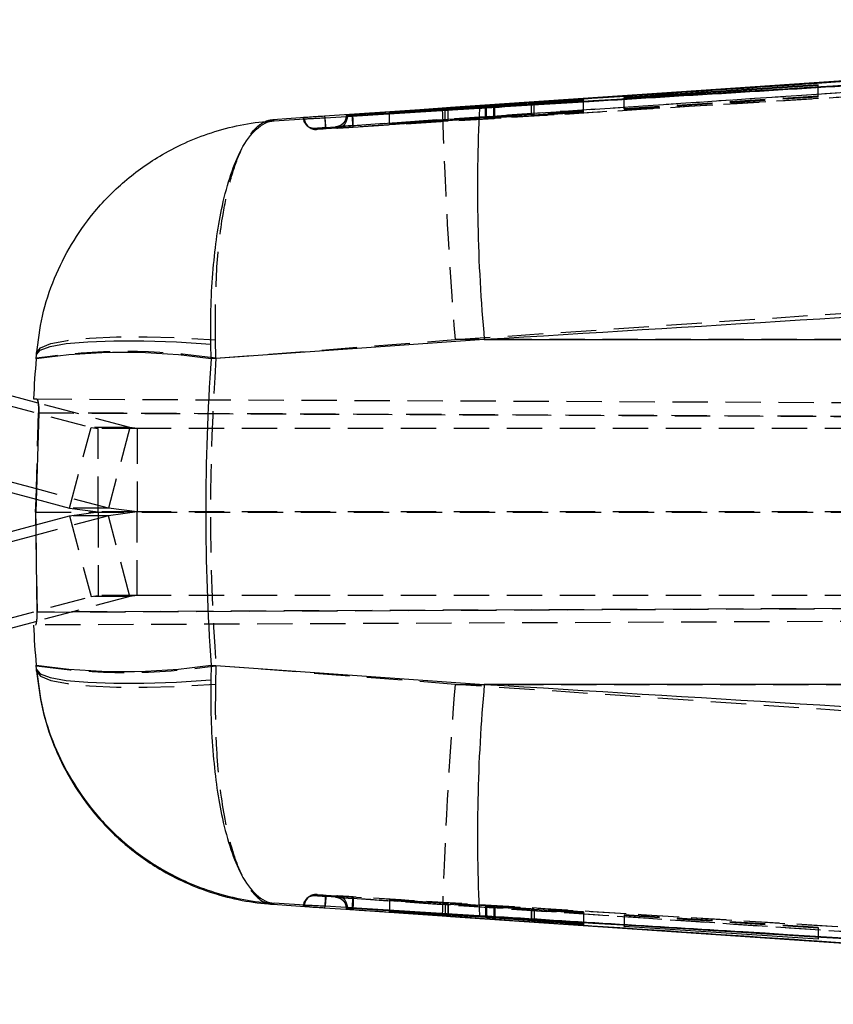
# Model space of a CAD drawing. Extents: x 30 to 387, y 19 to 288.
# Tile 7 of 12: x 238 to 267, y 136 to 171. Entities that reach past the tile are written whole.
import ezdxf

# ---------------------------------------------------------------- set-up
doc = ezdxf.new("R2010")
doc.units = 0
doc.linetypes.add('HIDDEN', pattern=[1.905, 1.27, -0.635])
doc.layers.get('0').update_dxf_attribs({"linetype": 'CONTINUOUS'})

msp = doc.modelspace()

# ---------------------------------------------------------------- linework, layer by layer
at = {"color": 7, "linetype": 'CONTINUOUS'}
for p, q in [((267.7934, 168.9125), (253.4971, 167.9393)), ((259.7289, 168.2925), (266.703, 168.741)), ((266.7033, 168.7583), (259.7292, 168.3052)), ((266.703, 168.741), (266.7033, 168.7583)), ((258.2755, 168.2299), (255.0475, 168.0029)), ((255.0832, 167.9926), (258.2742, 168.1813)), ((256.3948, 168.0836), (256.3948, 168.0702)), ((258.2745, 168.1942), (256.495, 168.0887)), ((256.495, 168.0761), (256.495, 168.0887)), ((256.4962, 168.0914), (258.2751, 168.2159)), ((258.2742, 168.1813), (258.2745, 168.1942)), ((258.2751, 168.2159), (258.2755, 168.2299)), ((259.7292, 168.3052), (259.7289, 168.2925)), ((259.7292, 168.2925), (259.7292, 168.3052)), ((251.3002, 167.7392), (254.7813, 167.9732)), ((251.3005, 167.7476), (251.3002, 167.7392)), ((253.3029, 167.8829), (251.3005, 167.7476)), ((251.3005, 167.7392), (251.3005, 167.7476)), ((251.3011, 167.7619), (253.3037, 167.8851)), ((251.3015, 167.7706), (251.3011, 167.7619)), ((254.7459, 167.9833), (251.3015, 167.7706)), ((251.3015, 167.7619), (251.3015, 167.7706)), ((253.4971, 167.9393), (253.1931, 167.9186)), ((253.403, 167.8806), (253.403, 167.8902)), ((253.4067, 167.8808), (253.4067, 167.8905)), ((248.4248, 167.5949), (247.102, 167.505)), ((247.1559, 167.4687), (248.4234, 167.5468)), ((248.9681, 167.6301), (248.9722, 167.5687)), ((249.7423, 167.652), (249.7374, 167.6233)), ((249.7877, 167.6358), (249.7423, 167.6784)), ((249.7423, 167.6784), (249.7423, 167.652)), ((249.7423, 167.652), (249.7423, 167.652)), ((249.9278, 167.6917), (249.9472, 167.693)), ((249.9834, 167.6457), (249.9832, 167.6456)), ((249.9834, 167.6473), (249.9834, 167.6457)), ((254.7068, 159.6017), (244.8897, 158.9083)), ((254.7068, 159.6017), (312.8275, 159.6017)), ((244.8897, 158.9083), (244.8793, 159.445)), ((238.5989, 158.9083), (238.6119, 159.0737)), ((238.6772, 157.3244), (235.9729, 158.0475)), ((238.5019, 157.4707), (238.6132, 157.4703)), ((227.3163, 156.8828), (238.5983, 153.8663)), ((238.6934, 156.9699), (238.5843, 153.4092)), ((238.6097, 154.2375), (235.198, 155.1497)), ((238.5814, 153.4092), (238.5955, 153.867)), ((238.5814, 153.4092), (238.5879, 152.9494)), ((238.5843, 153.4092), (238.5814, 153.4092)), ((238.6345, 149.8135), (238.5843, 153.4092)), ((227.3163, 149.9357), (238.5907, 152.9502)), ((238.5959, 152.5773), (235.198, 151.6688)), ((238.6204, 149.4789), (235.9729, 148.771)), ((238.6119, 147.7448), (238.5989, 147.9102)), ((244.8897, 147.9102), (244.8793, 147.3735)), ((244.8897, 147.9102), (254.7068, 147.2168)), ((312.8275, 147.2168), (254.7068, 147.2168)), ((247.102, 139.3135), (248.4248, 139.2236)), ((248.4234, 139.2717), (247.1559, 139.3498)), ((248.9723, 139.2501), (248.9681, 139.1884)), ((249.7374, 139.1952), (249.7423, 139.1665)), ((249.7877, 139.1827), (249.7423, 139.1401)), ((249.7423, 139.1665), (249.7423, 139.1401)), ((249.7423, 139.1665), (249.7423, 139.1665)), ((249.9278, 139.1268), (249.9472, 139.1255)), ((249.9832, 139.1729), (249.9834, 139.1728)), ((249.9834, 139.1728), (249.9834, 139.1712)), ((251.3002, 139.048), (251.3005, 139.0569)), ((254.7813, 138.833), (251.3002, 139.048)), ((251.3005, 139.0569), (253.3029, 138.9338)), ((251.3011, 139.0711), (251.3015, 139.0792)), ((253.3037, 138.9358), (251.3011, 139.0711)), ((251.3015, 139.0792), (254.7459, 138.8476)), ((253.1931, 138.8999), (253.4971, 138.8792)), ((253.3037, 138.9446), (253.3037, 138.9358)), ((253.4067, 138.9283), (253.4067, 138.9377)), ((253.4971, 138.8792), (267.7934, 137.906)), ((255.0475, 138.8283), (258.2755, 138.6373)), ((258.2742, 138.5889), (255.0832, 138.8134)), ((256.3948, 138.7486), (256.3948, 138.7348)), ((256.3963, 138.7485), (256.3963, 138.735)), ((256.3963, 138.735), (256.3968, 138.7348)), ((256.495, 138.7272), (258.2745, 138.6026)), ((256.4962, 138.7426), (256.4962, 138.7297)), ((258.2751, 138.6242), (256.4962, 138.7297)), ((258.2745, 138.6026), (258.2742, 138.5889)), ((258.2742, 138.6026), (258.2742, 138.5889)), ((258.2751, 138.6374), (258.2751, 138.6242)), ((258.2755, 138.6373), (258.2751, 138.6242)), ((259.7289, 138.5132), (259.7292, 138.5259)), ((266.703, 138.0602), (259.7289, 138.5132)), ((259.7292, 138.5259), (266.7033, 138.0774)), ((261.2983, 138.3469), (295.8861, 135.9896)), ((266.7033, 138.0774), (266.703, 138.0602)), ((266.703, 138.0774), (266.703, 138.0602))]:
    msp.add_line(p, q, dxfattribs=at)
at = {"color": 7, "linetype": 'HIDDEN'}
for p, q in [((266.703, 168.3318), (266.703, 168.741)), ((266.7033, 168.3495), (266.7033, 168.7583)), ((256.3948, 168.0702), (256.3948, 167.6767)), ((256.3963, 167.6769), (256.3963, 168.0838)), ((256.495, 167.6817), (256.495, 168.0761)), ((256.4962, 167.6844), (256.4962, 168.0914)), ((258.2742, 167.7732), (258.2742, 168.1813)), ((258.2745, 167.7866), (258.2745, 168.1942)), ((258.2751, 167.8087), (258.2751, 168.2159)), ((258.2755, 167.8229), (258.2755, 168.2299)), ((259.7289, 167.8846), (266.703, 168.3318)), ((259.7289, 167.8846), (259.7289, 168.2925)), ((266.7033, 168.3495), (259.7292, 167.8977)), ((259.7292, 167.8977), (259.7292, 168.2925)), ((266.703, 168.3318), (266.7033, 168.3495)), ((251.3002, 167.3333), (251.3002, 167.7392)), ((251.3005, 167.342), (251.3005, 167.7392)), ((251.3011, 167.3565), (251.3011, 167.7619)), ((251.3015, 167.365), (251.3015, 167.7619)), ((253.3029, 167.4768), (253.3029, 167.8738)), ((253.3037, 167.479), (253.3037, 167.8851)), ((253.403, 167.4841), (253.403, 167.8806)), ((253.4067, 167.4844), (253.4067, 167.8808)), ((254.7459, 167.5769), (254.7459, 167.9709)), ((254.7813, 167.5666), (254.7813, 167.9732)), ((255.0475, 167.5964), (255.0475, 168.0029)), ((258.2755, 167.8229), (255.0475, 167.5964)), ((255.0832, 167.5859), (255.0832, 167.9926)), ((255.0832, 167.5859), (258.2742, 167.7732)), ((258.2745, 167.7866), (256.495, 167.6817)), ((256.4962, 167.6844), (258.2751, 167.8087)), ((258.2742, 167.7732), (258.2745, 167.7866)), ((258.2751, 167.8087), (258.2755, 167.8229)), ((259.7292, 167.8977), (259.7289, 167.8846)), ((249.7877, 167.6113), (249.7719, 167.6255)), ((249.7877, 167.6264), (249.7877, 167.6113)), ((251.3002, 167.3333), (254.7813, 167.5666)), ((253.3029, 167.4768), (251.3005, 167.342)), ((251.3011, 167.3565), (253.3037, 167.479)), ((251.3015, 167.365), (251.3011, 167.3565)), ((254.7459, 167.5769), (251.3015, 167.365)), ((248.3357, 167.2944), (248.3795, 167.2582)), ((251.3005, 167.342), (251.3002, 167.3333)), ((228.0912, 159.7805), (240.5728, 156.4433)), ((245.0634, 158.931), (245.0464, 159.59)), ((245.0634, 158.931), (253.6556, 159.6017)), ((296.4217, 159.6017), (253.6556, 159.6017)), ((238.6132, 157.4703), (325.4498, 157.0914)), ((241.9728, 156.4433), (238.6772, 157.3244)), ((238.5955, 153.867), (238.6908, 156.9699)), ((238.6908, 156.9699), (342.0113, 156.5191)), ((325.5628, 156.5909), (238.6934, 156.9699)), ((239.7979, 153.5455), (240.5728, 156.4433)), ((240.5728, 156.4433), (240.8337, 156.4093)), ((241.9728, 156.4433), (240.5728, 156.4433)), ((242.2337, 156.4093), (240.8337, 156.4093)), ((240.8337, 153.4093), (240.8337, 156.4093)), ((241.9728, 156.4433), (241.1979, 153.5455)), ((242.2337, 156.4093), (241.9728, 156.4433)), ((242.2337, 156.4093), (242.2337, 153.4093)), ((302.5058, 156.4093), (242.2337, 156.4093)), ((241.1979, 153.5455), (238.6097, 154.2375)), ((238.5983, 153.8663), (239.7979, 153.5455)), ((238.5843, 153.4092), (325.5628, 153.396)), ((238.5907, 152.9502), (239.7979, 153.273)), ((241.1979, 153.273), (238.5959, 152.5773)), ((239.7979, 153.5455), (240.8337, 153.4093)), ((241.1979, 153.5455), (239.7979, 153.5455)), ((239.7979, 153.273), (240.8337, 153.4093)), ((241.1979, 153.273), (239.7979, 153.273)), ((239.7979, 153.273), (240.5728, 150.3752)), ((242.2337, 153.4093), (240.8337, 153.4093)), ((240.8337, 153.4093), (240.8337, 150.4093)), ((242.2337, 153.4093), (241.1979, 153.5455)), ((242.2337, 153.4093), (241.1979, 153.273)), ((241.9728, 150.3752), (241.1979, 153.273)), ((242.2337, 150.4093), (242.2337, 153.4093)), ((302.5058, 153.4093), (242.2337, 153.4093)), ((238.5879, 152.9494), (238.6323, 149.8134)), ((228.0912, 147.038), (240.5728, 150.3752)), ((241.9728, 150.3752), (238.6204, 149.4789)), ((240.5728, 150.3752), (240.8337, 150.4093)), ((241.9728, 150.3752), (240.5728, 150.3752)), ((242.2337, 150.4093), (240.8337, 150.4093)), ((242.2337, 150.4093), (241.9728, 150.3752)), ((302.5058, 150.4093), (242.2337, 150.4093)), ((342.1124, 150.265), (238.6323, 149.8134)), ((238.6345, 149.8135), (326.0294, 150.1948)), ((325.9167, 149.7292), (238.5717, 149.3481)), ((245.0634, 147.8875), (245.0464, 147.2285)), ((253.6556, 147.2168), (245.0634, 147.8875)), ((253.6556, 147.2168), (296.4217, 147.2168)), ((248.3863, 139.5652), (248.3294, 139.5185)), ((248.624, 139.618), (248.6741, 139.6608)), ((251.3005, 139.462), (251.3002, 139.4532)), ((251.3002, 139.4532), (254.7813, 139.2383)), ((251.3002, 139.4532), (251.3002, 139.048)), ((253.3029, 139.3389), (251.3005, 139.462)), ((251.3005, 139.462), (251.3005, 139.0569)), ((251.3015, 139.4846), (251.3011, 139.4763)), ((251.3011, 139.4763), (253.3037, 139.3409)), ((251.3011, 139.4763), (251.3011, 139.0711)), ((254.7459, 139.2529), (251.3015, 139.4846)), ((251.3015, 139.4846), (251.3015, 139.0792)), ((249.7719, 139.193), (249.7877, 139.2072)), ((249.7877, 139.2072), (249.7877, 139.1921)), ((253.3029, 139.3389), (253.3029, 138.9338)), ((253.3037, 139.3409), (253.3037, 138.9446)), ((253.403, 139.3333), (253.403, 138.9281)), ((253.4067, 138.9377), (253.4067, 139.3334)), ((254.7459, 139.2529), (254.7459, 138.8476)), ((254.7813, 139.2383), (254.7813, 138.833)), ((258.2755, 139.0429), (255.0475, 139.2335)), ((255.0475, 139.2335), (255.0475, 138.8283)), ((255.0832, 139.2187), (258.2742, 138.9944)), ((255.0832, 139.2187), (255.0832, 138.8262)), ((256.3948, 139.1402), (256.3948, 138.7486)), ((256.3963, 139.1403), (256.3963, 138.7485)), ((258.2745, 139.008), (256.495, 139.1325)), ((256.495, 139.1325), (256.495, 138.7272)), ((256.4962, 139.135), (258.2751, 139.0296)), ((256.4962, 139.135), (256.4962, 138.7426)), ((258.2751, 139.0296), (258.2755, 139.0429)), ((258.2755, 139.0429), (258.2755, 138.6373)), ((258.2742, 138.9944), (258.2745, 139.008)), ((258.2742, 138.9944), (258.2742, 138.6026)), ((258.2745, 139.008), (258.2745, 138.6026)), ((258.2751, 139.0296), (258.2751, 138.6374)), ((259.7292, 138.9314), (259.7289, 138.9187)), ((259.7289, 138.9187), (266.703, 138.466)), ((259.7289, 138.9187), (259.7289, 138.5132)), ((266.7033, 138.4832), (259.7292, 138.9314)), ((259.7292, 138.9314), (259.7292, 138.5259)), ((266.703, 138.466), (266.7033, 138.4832)), ((266.703, 138.466), (266.703, 138.0774)), ((266.7033, 138.4832), (266.7033, 138.0774))]:
    msp.add_line(p, q, dxfattribs=at)
at = {"color": 8, "linetype": 'CONTINUOUS'}
for p, q in [((253.3029, 167.8738), (253.3029, 167.8829)), ((254.7459, 167.9709), (254.7459, 167.9833)), ((249.7719, 167.6255), (249.7423, 167.652)), ((249.7877, 167.6358), (249.7877, 167.6264)), ((249.7423, 139.1665), (249.7719, 139.193)), ((249.7877, 139.1921), (249.7877, 139.1827)), ((255.0832, 138.8262), (255.0832, 138.8134))]:
    msp.add_line(p, q, dxfattribs=at)
at = {"color": 7, "linetype": 'CONTINUOUS', "flags": 128}
for points in [[(295.8862, 170.8282), (288.7961, 170.3444), (261.312, 168.4733)], [(253.1931, 167.9186), (252.3933, 167.864), (248.9681, 167.6301)], [(248.9867, 167.5771), (249.7544, 167.6244), (252.9939, 167.8237), (254.5329, 167.9183)], [(238.6119, 159.0737), (238.7422, 159.2276), (239.1026, 159.3573), (239.68, 159.4581), (240.4539, 159.5264), (241.3967, 159.5598), (242.4747, 159.5571), (243.6496, 159.5184), (244.8793, 159.445)], [(238.6119, 147.7448), (238.7422, 147.5909), (239.1026, 147.4612), (239.68, 147.3604), (240.4539, 147.2921), (241.3967, 147.2587), (242.4747, 147.2614), (243.6496, 147.3001), (244.8793, 147.3735)], [(248.9681, 139.1884), (249.73, 139.1364), (253.1931, 138.8999)], [(254.5329, 138.9002), (253.7402, 138.9489), (250.5007, 139.1482), (248.9873, 139.2413)], [(253.4971, 138.8792), (283.4061, 136.853), (299.0728, 135.7937)]]:
    msp.add_lwpolyline(points, dxfattribs=at)
at = {"color": 7, "linetype": 'HIDDEN', "flags": 128}
for points in [[(253.6556, 159.6017), (268.8807, 160.638), (296.4235, 162.5154)], [(238.6168, 159.1343), (238.7527, 159.3096), (239.1254, 159.4589), (239.7214, 159.5768), (240.5185, 159.6588), (241.4876, 159.702), (242.593, 159.7047), (243.794, 159.6669), (245.0464, 159.59)], [(238.6168, 147.6842), (238.7527, 147.5089), (239.1254, 147.3596), (239.7214, 147.2417), (240.5185, 147.1597), (241.4876, 147.1165), (242.593, 147.1138), (243.794, 147.1516), (245.0464, 147.2285)], [(296.4235, 144.3031), (268.8807, 146.1805), (253.6556, 147.2168)]]:
    msp.add_lwpolyline(points, dxfattribs=at)
at = {"color": 7, "linetype": 'HIDDEN'}
for centre, radius, start, end in [((427.3923, 173.4352), 174.2865, 181.813867, 184.552498), ((248.5966, 167.6056), 0.406, 184.0083, 273.87473), ((248.6491, 167.5629), 0.406, 183.64843, 273.54146), ((249.3817, 167.6113), 0.406, 273.56248, 0.0014), ((241.832, 137.757), 21.4192, 81.32301, 98.67699), ((241.832, 169.0615), 21.4192, 261.32301, 278.67699), ((427.3923, 133.3833), 174.2865, 175.447502, 178.186133), ((248.5966, 139.2129), 0.406, 86.12532, 175.99375), ((248.6491, 139.2556), 0.406, 86.4601, 176.34973), ((249.3817, 139.2072), 0.406, 0.00082, 86.43963)]:
    msp.add_arc(centre, radius, start, end, dxfattribs=at)
at = {"color": 7, "linetype": 'CONTINUOUS'}
for centre, radius, start, end in [((313.7867, 164.9974), 59.3258, 177.177892, 185.218317), ((309.4357, 153.4093), 71.05, 175.561039, 176.72297), ((241.7443, 137.867), 21.2751, 81.49801, 98.50199), ((309.4357, 153.4093), 71.05, 183.27703, 184.438961), ((241.7443, 168.9515), 21.2751, 261.49801, 278.50199), ((313.7867, 141.8211), 59.3258, 174.781683, 182.822108)]:
    msp.add_arc(centre, radius, start, end, dxfattribs=at)
msp.add_ellipse((309.4357, 153.4093), major_axis=(0, 71.05), ratio=0.9111932, start_param=1.4933218, end_param=1.6482708, dxfattribs=at)
at = {"color": 7, "linetype": 'HIDDEN'}
msp.add_ellipse((309.4357, 153.4093), major_axis=(0, 71.05), ratio=0.9087634, start_param=1.493001, end_param=1.6485916, dxfattribs=at)
at = {"color": 7, "linetype": 'CONTINUOUS'}
for points, knots in [([(249.9472, 167.693), (250.1198, 167.7046), (251.3726, 167.789), (256.9463, 168.1644), (272.9883, 169.2442), (287.9503, 170.2491), (298.5914, 170.9638)], [0, 0, 0, 0, 0.0106438, 0.0772634, 0.343742, 1, 1, 1, 1]), ([(305.2235, 171.0495), (296.0166, 170.4853), (277.6028, 169.357), (259.1899, 168.2172), (249.9834, 167.6473)], [0, 0, 0, 0, 0.5000001, 1, 1, 1, 1]), ([(305.2227, 171.0402), (296.0079, 170.4768), (277.5944, 169.3508), (259.1817, 168.2137), (249.9834, 167.6457)], [0, 0, 0, 0, 0.5004367, 1, 1, 1, 1]), ([(299.0728, 171.0248), (293.8506, 170.6718), (278.6585, 169.645), (263.4668, 168.6152), (253.4971, 167.9393)], [0, 0, 0, 0, 0.3437488, 1, 1, 1, 1]), ([(254.5329, 167.9183), (254.7681, 167.9328), (256.0832, 168.0136), (261.0205, 168.3169), (278.1446, 169.3671), (294.1894, 170.3432), (306.6118, 171.0989)], [0, 0, 0, 0, 0.0135521, 0.075758, 0.2844189, 1, 1, 1, 1]), ([(256.495, 168.0887), (256.4787, 168.0877), (256.4408, 168.0855), (256.4035, 168.0836), (256.3928, 168.0833), (256.3957, 168.0837), (256.3963, 168.0838)], [0, 0, 0, 0, 0.2493072, 0.5814166, 0.9134084, 1, 1, 1, 1]), ([(256.3963, 168.0838), (256.4025, 168.0844), (256.415, 168.0855), (256.457, 168.0886), (256.4877, 168.0908), (256.4962, 168.0914)], [0, 0, 0, 0, 0.419575, 0.8391042, 1, 1, 1, 1]), ([(253.403, 167.8902), (253.3951, 167.8895), (253.3792, 167.8882), (253.3365, 167.8852), (253.3083, 167.8833), (253.3029, 167.8829)], [0, 0, 0, 0, 0.4459324, 0.8918388, 1, 1, 1, 1]), ([(253.3037, 167.8851), (253.3252, 167.8863), (253.3683, 167.8889), (253.4031, 167.8908), (253.4092, 167.8908), (253.404, 167.8903), (253.403, 167.8902)], [0, 0, 0, 0, 0.3089295, 0.6179089, 0.9260436, 1, 1, 1, 1]), ([(255.0475, 168.0029), (255.0227, 168.0012), (254.973, 167.9978), (254.8857, 167.992), (254.8069, 167.987), (254.7643, 167.9844), (254.7459, 167.9833)], [0, 0, 0, 0, 0.2662555, 0.5325152, 0.798907, 1, 1, 1, 1]), ([(254.7813, 167.9732), (254.806, 167.9749), (254.8552, 167.9782), (254.9422, 167.9839), (255.0215, 167.9889), (255.0645, 167.9915), (255.0832, 167.9926)], [0, 0, 0, 0, 0.2653122, 0.5305992, 0.7960641, 1, 1, 1, 1]), ([(238.6119, 159.0737), (238.6696, 159.5358), (238.7866, 160.4719), (239.3675, 162.2347), (240.3622, 163.9112), (241.7639, 165.3401), (243.2235, 166.3745), (245.0296, 167.1652), (246.4272, 167.4228), (247.1495, 167.4683), (247.1559, 167.4687)], [0, 0, 0, 0, 0.1050646, 0.2128325, 0.4188322, 0.5430879, 0.6713902, 0.8308057, 0.998516, 1, 1, 1, 1]), ([(244.8793, 159.445), (244.8776, 159.9094), (244.8741, 160.8381), (244.978, 162.5722), (245.2136, 164.2067), (245.5864, 165.5703), (245.9922, 166.542), (246.5134, 167.2529), (246.9331, 167.4528), (247.1539, 167.4686), (247.1559, 167.4687)], [0, 0, 0, 0, 0.106411, 0.21283, 0.4188349, 0.5450978, 0.6713837, 0.8308029, 0.9985157, 1, 1, 1, 1]), ([(247.102, 167.505), (247.1115, 167.4987), (247.1307, 167.4858), (247.1474, 167.4745), (247.1559, 167.4687)], [0, 0, 0, 0, 0.4929024, 1, 1, 1, 1]), ([(248.4248, 167.5949), (248.3808, 167.5918), (248.2795, 167.5845), (248.2033, 167.5787), (248.1948, 167.5776), (248.1916, 167.5772)], [0, 0, 0, 0, 0.32441659, 0.74673835, 1, 1, 1, 1]), ([(248.1916, 167.5772), (248.1925, 167.5765), (248.1978, 167.5725), (248.2162, 167.5584), (248.2319, 167.5463), (248.2439, 167.5371)], [0, 0, 0, 0, 0.0504947, 0.2767382, 1, 1, 1, 1]), ([(248.2439, 167.5371), (248.2529, 167.5374), (248.271, 167.538), (248.3644, 167.5433), (248.4219, 167.5467), (248.4234, 167.5468)], [0, 0, 0, 0, 0.4910503, 0.9868619, 1, 1, 1, 1]), ([(248.4234, 167.5468), (248.4371, 167.5476), (248.5079, 167.5516), (248.6693, 167.5593), (248.8587, 167.5693), (248.9659, 167.5759), (248.9867, 167.5771)], [0, 0, 0, 0, 0.09683905, 0.49951463, 0.90289201, 1, 1, 1, 1]), ([(248.9681, 167.6301), (248.8657, 167.6234), (248.6761, 167.6109), (248.5034, 167.6005), (248.4327, 167.5955), (248.4248, 167.5949)], [0, 0, 0, 0, 0.5106826, 0.945405, 1, 1, 1, 1]), ([(249.7423, 167.6784), (249.7446, 167.6786), (249.7494, 167.6791), (249.7851, 167.6818), (249.8374, 167.6855), (249.8888, 167.689), (249.9197, 167.6911), (249.9278, 167.6917)], [0, 0, 0, 0, 0.2297713, 0.4595508, 0.6889874, 0.9178393, 1, 1, 1, 1]), ([(249.9834, 167.6473), (249.9607, 167.6459), (249.9151, 167.6431), (249.8556, 167.6395), (249.8115, 167.6369), (249.7906, 167.6358), (249.7884, 167.6358), (249.7877, 167.6358)], [0, 0, 0, 0, 0.2211324, 0.4422418, 0.6636559, 0.885565, 1, 1, 1, 1]), ([(308.7451, 162.9007), (298.2968, 162.2658), (280.2837, 161.1713), (262.2713, 160.0659), (254.7068, 159.6017)], [0, 0, 0, 0, 0.5800413, 1, 1, 1, 1]), ([(238.6119, 159.0737), (238.6126, 159.083), (238.6141, 159.1015), (238.6159, 159.1234), (238.6168, 159.1343)], [0, 0, 0, 0, 0.5038687, 1, 1, 1, 1]), ([(238.6115, 157.4703), (238.622, 157.4639), (238.6428, 157.4513), (238.6659, 157.3916), (238.6734, 157.3361), (238.6749, 157.3251)], [0, 0, 0, 0, 0.4448634, 0.8898433, 1, 1, 1, 1]), ([(238.6934, 156.9699), (238.6934, 156.97), (238.6934, 156.9706), (238.6936, 156.973), (238.6942, 156.9827), (238.6962, 157.0217), (238.6983, 157.1127), (238.6923, 157.2431), (238.6732, 157.3664), (238.6452, 157.4529), (238.6241, 157.4644), (238.6132, 157.4703)], [0, 0, 0, 0, 0.00044066, 0.00220333, 0.00925456, 0.03746707, 0.15076759, 0.35767898, 0.56521363, 0.77729412, 1, 1, 1, 1]), ([(238.5717, 149.3481), (238.5801, 149.3537), (238.5968, 149.365), (238.6194, 149.4527), (238.6345, 149.5812), (238.6381, 149.7106), (238.6353, 149.7897), (238.6345, 149.8135)], [0, 0, 0, 0, 0.2277156, 0.4554661, 0.681932, 0.9046863, 1, 1, 1, 1]), ([(238.6119, 147.7448), (238.6696, 147.2827), (238.7866, 146.3466), (239.3675, 144.5838), (240.3622, 142.9073), (241.7639, 141.4784), (243.2235, 140.444), (245.0296, 139.6533), (246.4272, 139.3957), (247.1495, 139.3502), (247.1559, 139.3498)], [0, 0, 0, 0, 0.1050646, 0.2128325, 0.4188322, 0.5430879, 0.6713902, 0.8308057, 0.998516, 1, 1, 1, 1]), ([(238.6168, 147.6842), (238.6159, 147.6951), (238.6141, 147.717), (238.6126, 147.7355), (238.6119, 147.7448)], [0, 0, 0, 0, 0.4961313, 1, 1, 1, 1]), ([(238.6168, 147.6842), (238.6737, 147.2313), (238.7875, 146.3252), (239.3454, 144.5947), (240.3129, 142.9274), (241.6945, 141.4967), (243.1442, 140.4448), (244.9495, 139.6341), (246.3636, 139.3637), (247.0956, 139.314), (247.102, 139.3135)], [0, 0, 0, 0, 0.1034595, 0.2069265, 0.4124625, 0.5387758, 0.6651133, 0.8274798, 0.9985103, 1, 1, 1, 1]), ([(244.8793, 147.3735), (244.8776, 146.9091), (244.8741, 145.9804), (244.978, 144.2463), (245.2136, 142.6118), (245.5864, 141.2482), (245.9922, 140.2765), (246.5134, 139.5656), (246.9331, 139.3657), (247.1539, 139.3499), (247.1559, 139.3498)], [0, 0, 0, 0, 0.106411, 0.21283, 0.4188349, 0.5450978, 0.6713837, 0.8308029, 0.9985157, 1, 1, 1, 1]), ([(254.7068, 147.2168), (262.2713, 146.7526), (280.2837, 145.6472), (298.2968, 144.5527), (308.7451, 143.9178)], [0, 0, 0, 0, 0.4199587, 1, 1, 1, 1]), ([(247.1559, 139.3498), (247.1474, 139.344), (247.1307, 139.3327), (247.1115, 139.3198), (247.102, 139.3135)], [0, 0, 0, 0, 0.5070976, 1, 1, 1, 1]), ([(248.1916, 139.2413), (248.1927, 139.2421), (248.198, 139.2462), (248.2164, 139.2603), (248.232, 139.2723), (248.2439, 139.2814)], [0, 0, 0, 0, 0.05656156, 0.28280766, 1, 1, 1, 1]), ([(248.4248, 139.2236), (248.3808, 139.2267), (248.2795, 139.234), (248.2033, 139.2398), (248.1948, 139.2409), (248.1916, 139.2413)], [0, 0, 0, 0, 0.3243264, 0.7465307, 1, 1, 1, 1]), ([(248.2439, 139.2814), (248.2528, 139.2811), (248.2707, 139.2805), (248.3634, 139.2752), (248.4209, 139.2719), (248.4234, 139.2717)], [0, 0, 0, 0, 0.4890769, 0.9781483, 1, 1, 1, 1]), ([(248.9873, 139.2413), (248.905, 139.2462), (248.7362, 139.256), (248.5449, 139.265), (248.4546, 139.27), (248.4234, 139.2717)], [0, 0, 0, 0, 0.3841361, 0.7871936, 1, 1, 1, 1]), ([(248.4248, 139.2236), (248.478, 139.22), (248.5981, 139.212), (248.7933, 139.2002), (248.924, 139.1914), (248.9681, 139.1884)], [0, 0, 0, 0, 0.3449946, 0.7787329, 1, 1, 1, 1]), ([(249.7423, 139.1401), (249.7446, 139.1399), (249.7494, 139.1394), (249.7851, 139.1367), (249.8374, 139.133), (249.8888, 139.1295), (249.9197, 139.1274), (249.9278, 139.1268)], [0, 0, 0, 0, 0.2297713, 0.4595508, 0.6889874, 0.9178393, 1, 1, 1, 1]), ([(249.9834, 139.1712), (249.9607, 139.1726), (249.9151, 139.1755), (249.8556, 139.179), (249.8115, 139.1816), (249.7906, 139.1827), (249.7884, 139.1827), (249.7877, 139.1827)], [0, 0, 0, 0, 0.2211324, 0.4422418, 0.6636559, 0.885565, 1, 1, 1, 1]), ([(249.9472, 139.1255), (250.1198, 139.1139), (251.3726, 139.0295), (256.9463, 138.6541), (272.9883, 137.5743), (287.9503, 136.5694), (298.5914, 135.8547)], [0, 0, 0, 0, 0.0106438, 0.0772634, 0.343742, 1, 1, 1, 1]), ([(249.9834, 139.1728), (259.1817, 138.6048), (277.5944, 137.4677), (296.0079, 136.3417), (305.2227, 135.7783)], [0, 0, 0, 0, 0.4995633, 1, 1, 1, 1]), ([(305.2235, 135.769), (296.0166, 136.3332), (277.6028, 137.4615), (259.1899, 138.6013), (249.9834, 139.1712)], [0, 0, 0, 0, 0.5000001, 1, 1, 1, 1]), ([(253.3029, 138.9338), (253.3244, 138.9325), (253.3674, 138.9299), (253.3944, 138.9285), (253.4016, 138.9282), (253.403, 138.9281)], [0, 0, 0, 0, 0.4462252, 0.8924924, 1, 1, 1, 1]), ([(253.403, 138.9283), (253.4037, 138.9284), (253.4059, 138.9284), (253.3777, 138.9306), (253.3377, 138.9335), (253.3094, 138.9354), (253.3037, 138.9358)], [0, 0, 0, 0, 0.1814817, 0.5449296, 0.9089651, 1, 1, 1, 1]), ([(306.6119, 135.7196), (306.3594, 135.7349), (305.0269, 135.8158), (299.3749, 136.1591), (285.4231, 137.008), (269.3958, 137.9873), (257.6883, 138.7064), (254.5329, 138.9002)], [0, 0, 0, 0, 0.0145448, 0.0767508, 0.3255746, 0.8182257, 1, 1, 1, 1]), ([(254.7459, 138.8476), (254.7706, 138.846), (254.82, 138.8426), (254.9072, 138.837), (254.9862, 138.832), (255.0291, 138.8294), (255.0475, 138.8283)], [0, 0, 0, 0, 0.26622575, 0.53245715, 0.79885002, 1, 1, 1, 1]), ([(255.0832, 138.8134), (255.0584, 138.8151), (255.009, 138.8185), (254.9219, 138.8242), (254.8428, 138.8293), (254.7999, 138.8319), (254.7813, 138.833)], [0, 0, 0, 0, 0.265329, 0.5306606, 0.7961362, 1, 1, 1, 1]), ([(256.4962, 138.7297), (256.4749, 138.7309), (256.4324, 138.7334), (256.4043, 138.7348), (256.398, 138.735), (256.3963, 138.735)], [0, 0, 0, 0, 0.41988971, 0.83981164, 1, 1, 1, 1]), ([(256.3976, 138.7345), (256.4047, 138.7339), (256.419, 138.7326), (256.4608, 138.7296), (256.4891, 138.7276), (256.495, 138.7272)], [0, 0, 0, 0, 0.4414828, 0.8831165, 1, 1, 1, 1])]:
    msp.add_open_spline(points, degree=3, knots=knots, dxfattribs=at)
at = {"color": 7, "linetype": 'HIDDEN'}
for points, knots in [([(248.9943, 167.227), (257.227, 167.7854), (268.7062, 168.564), (285.4077, 169.6944), (293.8765, 170.2668), (299.0987, 170.6198)], [0, 0, 0, 0, 0.49293769, 0.6873205, 1, 1, 1, 1]), ([(306.6514, 170.7049), (296.2659, 170.0724), (277.0576, 168.9025), (257.8501, 167.7211), (249.0278, 167.1784)], [0, 0, 0, 0, 0.5406799, 1, 1, 1, 1]), ([(298.6198, 170.5697), (290.5124, 170.0241), (282.3956, 169.4778), (266.1809, 168.3842), (258.0736, 167.837), (249.9756, 167.2906)], [0, 0, 0, 0, 0.5000001, 0.5005763, 1, 1, 1, 1]), ([(249.9923, 167.2404), (259.1909, 167.8085), (277.6041, 168.9456), (296.0182, 170.0717), (305.2333, 170.6352)], [0, 0, 0, 0, 0.4995614, 1, 1, 1, 1]), ([(245.0464, 159.59), (245.046, 160.4403), (245.0451, 162.0725), (245.2688, 163.9594), (245.5589, 165.3236), (245.9263, 166.4114), (246.3847, 167.1695), (246.808, 167.4574), (247.037, 167.501), (247.1002, 167.5049), (247.102, 167.505)], [0, 0, 0, 0, 0.1967548, 0.3776946, 0.5032322, 0.6329469, 0.8098506, 0.9480621, 0.9985101, 1, 1, 1, 1]), ([(248.9722, 167.5687), (248.9738, 167.5448), (248.9785, 167.4756), (248.9852, 167.3742), (248.9912, 167.2814), (248.9941, 167.2337), (248.9943, 167.2288), (248.9943, 167.227)], [0, 0, 0, 0, 0.1265468, 0.3661182, 0.6056926, 0.8526378, 1, 1, 1, 1]), ([(249.0278, 167.1784), (249.0253, 167.1843), (249.0203, 167.196), (249.0092, 167.2896), (248.9973, 167.422), (248.9902, 167.5261), (248.9867, 167.5771)], [0, 0, 0, 0, 0.2525386, 0.505075, 0.7576102, 1, 1, 1, 1]), ([(249.7374, 167.6233), (249.7336, 167.5875), (249.7249, 167.5061), (249.6585, 167.3935), (249.5527, 167.2985), (249.4458, 167.2555), (249.38, 167.2486), (249.3635, 167.2469)], [0, 0, 0, 0, 0.185417, 0.4210277, 0.656644, 0.9143855, 1, 1, 1, 1]), ([(249.7423, 167.652), (249.7428, 167.6522), (249.7444, 167.6529), (249.7637, 167.6574), (249.8088, 167.6671), (249.8672, 167.6793), (249.9088, 167.6878), (249.9278, 167.6917)], [0, 0, 0, 0, 0.0990899, 0.3273141, 0.5772467, 0.8068679, 1, 1, 1, 1]), ([(249.9248, 167.6349), (249.9113, 167.6324), (249.8761, 167.626), (249.8313, 167.6181), (249.7952, 167.612), (249.7902, 167.6115), (249.7877, 167.6113)], [0, 0, 0, 0, 0.1721516, 0.4486788, 0.724525, 1, 1, 1, 1]), ([(249.9472, 167.693), (249.9508, 167.6407), (249.9579, 167.5352), (249.9671, 167.4018), (249.9739, 167.3082), (249.975, 167.2964), (249.9756, 167.2906)], [0, 0, 0, 0, 0.246981, 0.4979873, 0.7489942, 1, 1, 1, 1]), ([(249.9923, 167.2404), (249.994, 167.2468), (249.9973, 167.2595), (249.9967, 167.3533), (249.9922, 167.4869), (249.9862, 167.5927), (249.9832, 167.6456)], [0, 0, 0, 0, 0.2499994, 0.5000018, 0.7500006, 1, 1, 1, 1]), ([(253.403, 167.4841), (253.3951, 167.4835), (253.3792, 167.4822), (253.3364, 167.4791), (253.3083, 167.4772), (253.3029, 167.4768)], [0, 0, 0, 0, 0.4459538, 0.8918737, 1, 1, 1, 1]), ([(253.3037, 167.479), (253.3252, 167.4803), (253.3683, 167.4829), (253.4031, 167.4847), (253.4092, 167.4847), (253.404, 167.4842), (253.403, 167.4841)], [0, 0, 0, 0, 0.3089277, 0.6179072, 0.9260432, 1, 1, 1, 1]), ([(255.0475, 167.5964), (255.0227, 167.5947), (254.973, 167.5913), (254.8857, 167.5856), (254.8069, 167.5806), (254.7643, 167.578), (254.7459, 167.5769)], [0, 0, 0, 0, 0.2662559, 0.5325146, 0.7989043, 1, 1, 1, 1]), ([(254.7813, 167.5666), (254.806, 167.5683), (254.8552, 167.5716), (254.9422, 167.5772), (255.0215, 167.5822), (255.0645, 167.5848), (255.0832, 167.5859)], [0, 0, 0, 0, 0.2653127, 0.5305993, 0.7960617, 1, 1, 1, 1]), ([(256.495, 167.6817), (256.4787, 167.6808), (256.4408, 167.6786), (256.4035, 167.6766), (256.3928, 167.6764), (256.3957, 167.6768), (256.3963, 167.6769)], [0, 0, 0, 0, 0.2493108, 0.5814142, 0.9134149, 1, 1, 1, 1]), ([(256.3963, 167.6769), (256.4024, 167.6774), (256.4147, 167.6786), (256.4564, 167.6817), (256.4874, 167.6838), (256.4962, 167.6844)], [0, 0, 0, 0, 0.413603, 0.8331159, 1, 1, 1, 1]), ([(248.5784, 167.1682), (248.5901, 167.164), (248.6052, 167.1585), (248.6207, 167.158), (248.6243, 167.1579)], [0, 0, 0, 0, 0.770354, 1, 1, 1, 1]), ([(248.624, 167.2005), (248.6282, 167.201), (248.6365, 167.2018), (248.7005, 167.2065), (248.7949, 167.2132), (248.8987, 167.2204), (248.9672, 167.2251), (248.9943, 167.227)], [0, 0, 0, 0, 0.2128629, 0.4300261, 0.6446864, 0.8593699, 1, 1, 1, 1]), ([(248.6741, 167.1577), (248.6566, 167.1716), (248.639, 167.1856), (248.624, 167.2005), (248.624, 167.2005)], [0, 0, 0, 0, 0.9998337, 1, 1, 1, 1]), ([(249.0278, 167.1784), (249.0063, 167.1771), (248.9436, 167.1733), (248.8451, 167.1673), (248.7511, 167.1618), (248.6872, 167.1581), (248.6785, 167.1578), (248.6741, 167.1577)], [0, 0, 0, 0, 0.115792, 0.3372413, 0.5586583, 0.7800546, 1, 1, 1, 1]), ([(249.9756, 167.2906), (249.9672, 167.29), (249.8905, 167.2848), (249.7454, 167.2749), (249.5612, 167.262), (249.4271, 167.2523), (249.3696, 167.2478), (249.3649, 167.2471), (249.3635, 167.2469)], [0, 0, 0, 0, 0.0263212, 0.2410481, 0.4557968, 0.690182, 0.9047188, 1, 1, 1, 1]), ([(249.3635, 167.2469), (249.3645, 167.2459), (249.3692, 167.2412), (249.3836, 167.2269), (249.3972, 167.2148), (249.4069, 167.2061)], [0, 0, 0, 0, 0.0652874, 0.3264377, 1, 1, 1, 1]), ([(249.4069, 167.2061), (249.4144, 167.2063), (249.4292, 167.2068), (249.5361, 167.2128), (249.6921, 167.2221), (249.8546, 167.2319), (249.9575, 167.2383), (249.9923, 167.2404)], [0, 0, 0, 0, 0.2216115, 0.4432079, 0.6648566, 0.8866208, 1, 1, 1, 1]), ([(238.6749, 157.3251), (238.6801, 157.2945), (238.692, 157.2242), (238.6965, 157.0944), (238.6924, 157.0044), (238.6908, 156.9699)], [0, 0, 0, 0, 0.321733, 0.7403712, 1, 1, 1, 1]), ([(245.0464, 147.2285), (245.041, 146.7852), (245.03, 145.8878), (245.1082, 144.1909), (245.308, 142.5813), (245.6382, 141.2211), (246.0077, 140.2455), (246.4937, 139.5245), (246.8905, 139.3264), (247.1002, 139.3136), (247.102, 139.3135)], [0, 0, 0, 0, 0.1022297, 0.2069298, 0.4124612, 0.5367857, 0.6651218, 0.8274846, 0.9985104, 1, 1, 1, 1]), ([(248.7135, 139.6588), (248.7016, 139.6595), (248.6822, 139.6606), (248.6715, 139.6611), (248.663, 139.6614), (248.651, 139.6616), (248.6207, 139.6614), (248.5795, 139.6567), (248.5384, 139.6468), (248.5197, 139.6402), (248.5127, 139.6378)], [0, 0, 0, 0, 0.2367565, 0.3864534, 0.4738609, 0.5138192, 0.5706383, 0.79899, 0.9250316, 1, 1, 1, 1]), ([(248.9943, 139.5915), (248.9672, 139.5934), (248.8987, 139.5981), (248.7949, 139.6053), (248.7005, 139.612), (248.6365, 139.6167), (248.6282, 139.6175), (248.624, 139.618)], [0, 0, 0, 0, 0.1406301, 0.3553136, 0.5699739, 0.7871371, 1, 1, 1, 1]), ([(248.6741, 139.6608), (248.6751, 139.6608), (248.6774, 139.6608), (248.6999, 139.6596), (248.7135, 139.6588)], [0, 0, 0, 0, 0.3987955, 1, 1, 1, 1]), ([(248.7135, 139.6588), (248.7163, 139.6587), (248.7322, 139.6578), (248.7984, 139.654), (248.9035, 139.6477), (248.9863, 139.6426), (249.0277, 139.6401)], [0, 0, 0, 0, 0.06637618, 0.37765971, 0.68897098, 1, 1, 1, 1]), ([(248.9943, 139.5915), (248.9943, 139.5897), (248.9941, 139.5848), (248.9912, 139.5371), (248.9852, 139.4443), (248.9785, 139.343), (248.9739, 139.2739), (248.9723, 139.2501)], [0, 0, 0, 0, 0.147439, 0.3945131, 0.6342124, 0.8739087, 1, 1, 1, 1]), ([(249.0281, 139.64), (249.0256, 139.6342), (249.0206, 139.6225), (249.0093, 139.5289), (248.9974, 139.3965), (248.9905, 139.2924), (248.9871, 139.2414)], [0, 0, 0, 0, 0.2525348, 0.5050748, 0.7576119, 1, 1, 1, 1]), ([(299.0987, 136.1987), (290.6299, 136.7712), (275.0192, 137.8267), (258.3179, 138.9588), (250.0852, 139.5175), (248.9943, 139.5915)], [0, 0, 0, 0, 0.5070622, 0.9346841, 1, 1, 1, 1]), ([(249.0277, 139.6401), (259.4128, 139.0015), (278.6203, 137.8204), (297.8287, 136.6508), (306.6515, 136.1135)], [0, 0, 0, 0, 0.5406791, 1, 1, 1, 1]), ([(249.4069, 139.6124), (249.406, 139.6116), (249.4012, 139.6074), (249.3867, 139.5945), (249.3732, 139.5812), (249.3635, 139.5716)], [0, 0, 0, 0, 0.0653013, 0.326507, 1, 1, 1, 1]), ([(249.3635, 139.5716), (249.3656, 139.5713), (249.3715, 139.5705), (249.4346, 139.5657), (249.5624, 139.5564), (249.733, 139.5445), (249.8771, 139.5346), (249.9605, 139.529), (249.9756, 139.5279)], [0, 0, 0, 0, 0.1152033, 0.3296819, 0.5441712, 0.7380596, 0.9527121, 1, 1, 1, 1]), ([(249.3635, 139.5716), (249.38, 139.5699), (249.4458, 139.563), (249.5527, 139.52), (249.6585, 139.425), (249.7249, 139.3124), (249.7336, 139.231), (249.7374, 139.1952)], [0, 0, 0, 0, 0.0856153, 0.3433592, 0.5789778, 0.8145907, 1, 1, 1, 1]), ([(249.9923, 139.5781), (249.9575, 139.5802), (249.8546, 139.5866), (249.6921, 139.5964), (249.5361, 139.6057), (249.4287, 139.6117), (249.4142, 139.6122), (249.4069, 139.6124)], [0, 0, 0, 0, 0.11306152, 0.33420444, 0.55523216, 0.7762077, 1, 1, 1, 1]), ([(249.9756, 139.5279), (249.975, 139.5221), (249.9739, 139.5103), (249.9671, 139.4167), (249.9579, 139.2833), (249.9508, 139.1778), (249.9472, 139.1255)], [0, 0, 0, 0, 0.2510058, 0.5020127, 0.753019, 1, 1, 1, 1]), ([(249.9756, 139.5279), (258.0829, 138.9807), (274.2975, 137.8861), (290.5124, 136.7946), (298.6198, 136.2488)], [0, 0, 0, 0, 0.49999993, 1, 1, 1, 1]), ([(249.9923, 139.5781), (249.994, 139.5717), (249.9973, 139.559), (249.9967, 139.4652), (249.9922, 139.3316), (249.9862, 139.2258), (249.9832, 139.1729)], [0, 0, 0, 0, 0.2499994, 0.5000018, 0.7500006, 1, 1, 1, 1]), ([(305.2333, 136.1833), (296.0182, 136.7468), (277.6041, 137.8729), (259.1909, 139.01), (249.9923, 139.5781)], [0, 0, 0, 0, 0.5004386, 1, 1, 1, 1]), ([(249.9278, 139.1268), (249.9066, 139.1312), (249.865, 139.1397), (249.8092, 139.1513), (249.7662, 139.1606), (249.745, 139.1654), (249.743, 139.1662), (249.7423, 139.1665)], [0, 0, 0, 0, 0.21533377, 0.42266259, 0.65146148, 0.87970551, 1, 1, 1, 1]), ([(249.7877, 139.2072), (249.7902, 139.207), (249.7952, 139.2065), (249.8313, 139.2004), (249.8761, 139.1925), (249.9113, 139.1861), (249.9248, 139.1836)], [0, 0, 0, 0, 0.275476, 0.5513231, 0.8278511, 1, 1, 1, 1]), ([(253.403, 139.3333), (253.3951, 139.3336), (253.3793, 139.3344), (253.3365, 139.3369), (253.3084, 139.3386), (253.3029, 139.3389)], [0, 0, 0, 0, 0.44571956, 0.89142863, 1, 1, 1, 1]), ([(253.3037, 139.3409), (253.3252, 139.3395), (253.3683, 139.3365), (253.4032, 139.3338), (253.4091, 139.3331), (253.404, 139.3332), (253.403, 139.3333)], [0, 0, 0, 0, 0.30916337, 0.61837562, 0.92668242, 1, 1, 1, 1]), ([(255.0475, 139.2335), (255.0227, 139.2351), (254.973, 139.2381), (254.8858, 139.2436), (254.8069, 139.2488), (254.7643, 139.2516), (254.7459, 139.2529)], [0, 0, 0, 0, 0.2660572, 0.5320888, 0.7984178, 1, 1, 1, 1]), ([(254.7813, 139.2383), (254.806, 139.2368), (254.8552, 139.2337), (254.9422, 139.2281), (255.0214, 139.2229), (255.0644, 139.22), (255.0832, 139.2187)], [0, 0, 0, 0, 0.2651364, 0.5302431, 0.7956305, 1, 1, 1, 1]), ([(256.495, 139.1325), (256.4787, 139.1336), (256.4408, 139.1363), (256.4035, 139.1392), (256.3928, 139.1403), (256.3957, 139.1403), (256.3963, 139.1403)], [0, 0, 0, 0, 0.2492301, 0.5816078, 0.9138648, 1, 1, 1, 1]), ([(256.3963, 139.1403), (256.4025, 139.1401), (256.415, 139.1397), (256.457, 139.1373), (256.4877, 139.1355), (256.4962, 139.135)], [0, 0, 0, 0, 0.4193767, 0.8387179, 1, 1, 1, 1])]:
    msp.add_open_spline(points, degree=3, knots=knots, dxfattribs=at)
at = {"color": 8, "linetype": 'CONTINUOUS'}
for points, knots in [([(249.9832, 167.6456), (249.9715, 167.6434), (249.9512, 167.6396), (249.9327, 167.6363), (249.9248, 167.6349)], [0, 0, 0, 0, 0.5725027, 1, 1, 1, 1]), ([(249.9248, 139.1836), (249.9327, 139.1822), (249.9512, 139.1789), (249.9715, 139.1751), (249.9832, 139.1729)], [0, 0, 0, 0, 0.4275051, 1, 1, 1, 1])]:
    msp.add_open_spline(points, degree=3, knots=knots, dxfattribs=at)

doc.saveas('drawing.dxf')
